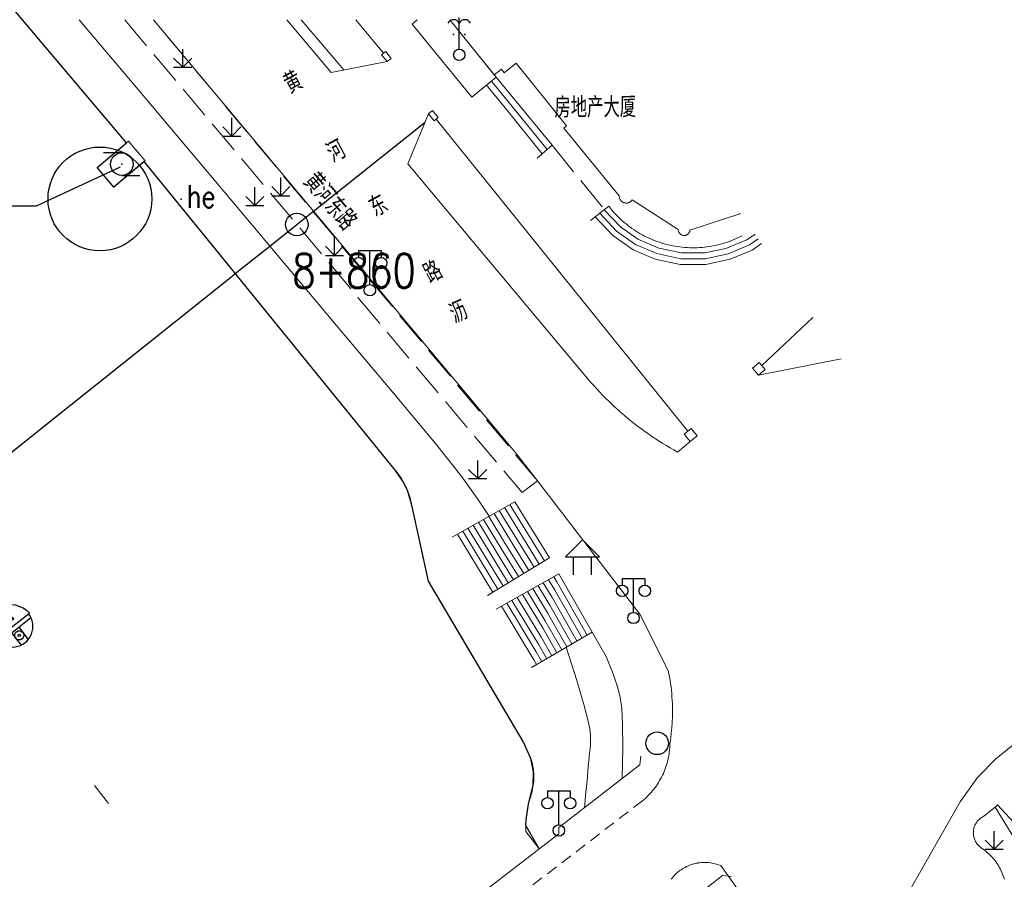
# Model space of a CAD drawing. Extents: x 39527407 to 39530665, y 3786466 to 3790957.
# Tile 108 of 113: x 39529664 to 39529751, y 3789681 to 3789757. Entities that reach past the tile are written whole.
import ezdxf
from ezdxf.enums import TextEntityAlignment as Align

# ---------------------------------------------------------------- set-up
doc = ezdxf.new("R2010")
doc.units = 0
doc.header["$PDSIZE"] = 0.2
doc.linetypes.add('X0', pattern=[4, 3, -1])
doc.linetypes.add('X70', pattern=[1.6, 1, -0.6])
doc.layers.get('0').update_dxf_attribs({"linetype": 'CONTINUOUS'})
for name, color, linetype in [('04-安保监控', 4, 'CONTINUOUS'), ('DLSS', 4, 'CONTINUOUS'), ('JCDL_DMX_F', 30, 'CONTINUOUS'), ('JCDL_JMDD_F', 231, 'CONTINUOUS'), ('JCDL_JMDX_F', 231, 'CONTINUOUS'), ('JCDL_JT_ZJ', 100, 'CONTINUOUS'), ('JCDL_JTD_F', 100, 'CONTINUOUS'), ('JCDL_JTX_F', 100, 'CONTINUOUS'), ('JCDL_SXX_F', 5, 'CONTINUOUS'), ('JMD', 6, 'CONTINUOUS'), ('SXSS', 5, 'CONTINUOUS'), ('ZBTZ', 3, 'CONTINUOUS'), ('zdh', 7, 'CONTINUOUS'), ('断面线', 2, 'CONTINUOUS'), ('水面监控', 7, 'CONTINUOUS')]:
    doc.layers.add(name, color=color, linetype=linetype)
for name, color, linetype, lineweight in [('JCDL_JMDX', 1, 'CONTINUOUS', 0), ('JCDL_ZBX', 3, 'CONTINUOUS', 0), ('JCDL_ZBX_F', 7, 'CONTINUOUS', 0), ('TEXTL_ZJ', 7, 'CONTINUOUS', 0)]:
    doc.layers.add(name, color=color, linetype=linetype, lineweight=lineweight)
doc.styles.add('HZ', font='rs', dxfattribs={"width": 0.8, "bigfont": 'hztxt'})
doc.linetypes.add('10422', pattern='A,2,[150,AAA.SHX,S=1,R=0,X=0,Y=1],2,[177,AAA.SHX,S=1,R=0,X=0,Y=0.8],1e-09', length=4)
doc.linetypes.add('X19', pattern='A,4.5,[145,symbolx.shx,S=1,R=0,X=0,Y=1],4.5,-0.5,[146,symbolx.shx,S=1,R=0,X=0,Y=0],-0.5', length=10)
doc.linetypes.add('X35', pattern='A,2,[150,AAA.SHX,S=1,R=0,X=0,Y=1],2,[177,AAA.SHX,S=1,R=0,X=0,Y=0.8],1e-09', length=4)
doc.linetypes.add('X67', pattern='A,1,[150,symbolx.shx,S=1,R=0,X=0,Y=1],2,[153,symbolx.shx,S=1,R=0,X=0,Y=0.8],2,[145,symbolx.shx,S=1,R=0,X=0,Y=0],0,[150,symbolx.shx,S=1,R=0,X=0,Y=1],2,[153,symbolx.shx,S=1,R=0,X=0,Y=0.8],2,[150,symbolx.shx,S=1,R=0,X=0,Y=1],0.5,-0.5,[146,symbolx.shx,S=1,R=0,X=0,Y=0],-0.5,0.5,[153,symbolx.shx,S=1,R=0,X=0,Y=0.8],1', length=12)

# ---------------------------------------------------------------- blocks, each defined once
blk = doc.blocks.new('5820000')
at = {"color": 0, "linetype": 'Continuous'}
blk.add_circle((0, 0), 1, dxfattribs=at)
blk = doc.blocks.new('9530003')
at = {"color": 0}
for p, q in [((0, 0), (0, 1.6)), ((-0.8, 0), (0.8, 0))]:
    blk.add_line(p, q, dxfattribs=at)
at = {"color": 0, "linetype": 'Continuous'}
for points in [[(0, 0), (-0.8, 0.8)], [(0, 0), (0.8, 0.8)]]:
    blk.add_lwpolyline(points, dxfattribs=at)
blk = doc.blocks.new('3621000')
at = {"color": 0}
for p, q in [((0, 3.1), (-1.5, 1.6)), ((1.5, 1.6), (0, 3.1)), ((-1.5, 1.6), (1.5, 1.6)), ((-0.8, 0), (-0.8, 1.6)), ((0.8, 0), (0.8, 1.6))]:
    blk.add_line(p, q, dxfattribs=at)
blk = doc.blocks.new('3521000')
at = {"color": 0}
for p, q in [((-1, 3.5), (1, 3.5)), ((0, 0.5), (0, 3.5))]:
    blk.add_line(p, q, dxfattribs=at)
at = {"color": 0, "linetype": 'Continuous', "flags": 128}
for points in [[(-1, 3.5), (-1, 2.9)], [(1, 3.5), (1, 2.9)]]:
    blk.add_lwpolyline(points, dxfattribs=at)
at = {"color": 0}
for centre in [(-1, 2.4), (1, 2.4), (0, 0)]:
    blk.add_circle(centre, 0.5, dxfattribs=at)
blk = doc.blocks.new('3340000')
at = {"color": 0, "linetype": 'Continuous', "flags": 128}
for points in [[(0, 1), (-1.6, 1)], [(0, -1), (1.6, -1)]]:
    blk.add_lwpolyline(points, dxfattribs=at)
at = {"color": 0}
blk.add_circle((0, 0), 1, dxfattribs=at)
at = {"color": 0, "linetype": 'Continuous'}
blk.add_point((0, 0), dxfattribs=at)
blk = doc.blocks.new('3530000')
blk.add_line((0, 0.5), (0, 3.3))
blk.add_circle((0, 0), 0.5)
for centre in [(-0.5, 2.533), (0.5, 2.533)]:
    blk.add_arc(centre, 0.567, 28.07249, 151.92751)
for p in [(-0.5, 1.8), (0.5, 1.8)]:
    blk.add_point(p)
blk = doc.blocks.new('A$C2CD672AE')
at = {"layer": '04-安保监控', "color": 6}
for p, q in [((3.16, 8.38), (3.16, 9.15)), ((3.16, 9.15), (4.84, 9.15)), ((4.84, 8.38), (4.84, 9.15)), ((3.16, 8.38), (1.14, 6.57)), ((4.84, 8.38), (6.85, 6.57)), ((1.14, 6.57), (0.34, 5.24)), ((6.85, 6.57), (7.66, 5.24)), ((0.1, 4.53), (0, 3.79)), ((0, 3.79), (8, 3.79)), ((0.34, 5.24), (0.1, 4.53)), ((7.66, 5.24), (7.9, 4.53)), ((7.9, 4.53), (8, 3.79)), ((0.31, 2.95), (7.69, 2.95)), ((3.16, 2.95), (3.16, 0.09)), ((4.84, 2.95), (4.84, 0.09))]:
    blk.add_line(p, q, dxfattribs=at)
for centre, major_axis, start_param, end_param in [((4.02, 6.27), (0.188, 0.188), 3.141593, 9.424778), ((4, 3.79), (2.68, 2.68), 2.356194, 5.497787), ((3.26, 4.93), (0.188, 0.188), 6.28318530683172, 12.5663706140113), ((4.85, 4.94), (0.188, 0.188), 3.141593, 9.424778), ((4, 1.71), (0.595, 0.595), 5.497787, 11.780972), ((4, 1.71), (0.161, 0.161), 5.497787, 11.780972)]:
    blk.add_ellipse(centre, major_axis=major_axis, ratio=1, start_param=start_param, end_param=end_param, dxfattribs=at)
for points in [[(3.79, 6.4), (4.25, 6.4), (3.76, 6.27), (4.29, 6.27)], [(3.79, 6.13), (4.25, 6.14), (3.76, 6.27), (4.29, 6.27)], [(3.89, 6.5), (4.16, 6.5), (3.79, 6.4), (4.25, 6.4)], [(3.89, 6.04), (4.16, 6.04), (3.79, 6.13), (4.25, 6.14)], [(4.02, 6.53), (4.02, 6.53), (3.89, 6.5), (4.16, 6.5)], [(4.02, 6), (4.02, 6), (3.89, 6.04), (4.16, 6.04)], [(3.03, 5.07), (3.49, 5.07), (2.99, 4.93), (3.52, 4.93)], [(3.03, 4.8), (3.49, 4.8), (2.99, 4.93), (3.52, 4.93)], [(3.12, 5.16), (3.39, 5.16), (3.03, 5.07), (3.49, 5.07)], [(3.12, 4.7), (3.39, 4.7), (3.03, 4.8), (3.49, 4.8)], [(3.26, 5.2), (3.26, 5.2), (3.12, 5.16), (3.39, 5.16)], [(3.26, 4.67), (3.26, 4.67), (3.12, 4.7), (3.39, 4.7)], [(4.62, 5.07), (5.08, 5.07), (4.59, 4.94), (5.12, 4.94)], [(4.62, 4.8), (5.09, 4.81), (4.59, 4.94), (5.12, 4.94)], [(4.72, 5.17), (4.99, 5.17), (4.62, 5.07), (5.08, 5.07)], [(4.72, 4.71), (4.99, 4.71), (4.62, 4.8), (5.09, 4.81)], [(4.85, 5.2), (4.85, 5.2), (4.72, 5.17), (4.99, 5.17)], [(4.86, 4.67), (4.86, 4.67), (4.72, 4.71), (4.99, 4.71)]]:
    blk.add_solid(points, dxfattribs=at)

msp = doc.modelspace()

# ---------------------------------------------------------------- linework, layer by layer
at = {"linetype": 'Continuous'}
msp.add_circle((39529670.74148, 3789741.33688, -38.58), 4.58167, dxfattribs=at)
at = {"layer": 'DLSS', "linetype": 'Continuous', "lineweight": 20, "elevation": -38.58}
for points in [[(39529675.46127, 3789757.15389), (39529707.512, 3789718.85089), (39529709.34923, 3789716.46242), (39529718.39699, 3789704.69989), (39529720.895, 3789699.72989), (39529720.9541, 3789699.43921), (39529721.00789, 3789699.14749), (39529721.05675, 3789698.85491), (39529721.10069, 3789698.56155), (39529721.13967, 3789698.26748), (39529721.1737, 3789697.97281), (39529721.20276, 3789697.6776), (39529721.22685, 3789697.38195), (39529721.24596, 3789697.08593), (39529721.26007, 3789696.78963), (39529721.2692, 3789696.49314), (39529721.27333, 3789696.19653), (39529721.27247, 3789695.8999), (39529721.26661, 3789695.60332), (39529721.26199, 3789695.47189), (39529721.25575, 3789695.30689), (39529721.23991, 3789695.01068), (39529721.21908, 3789694.71478), (39529721.19327, 3789694.41927), (39529721.16249, 3789694.12423), (39529721.12674, 3789693.82976), (39529721.08604, 3789693.53593), (39529721.03999, 3789693.2429), (39529721.03517, 3789693.0638), (39529721.02511, 3789692.88491), (39529721.01023, 3789692.70635), (39529720.99054, 3789692.52826), (39529720.96605, 3789692.35077), (39529720.93679, 3789692.17401), (39529720.90276, 3789691.99809), (39529720.864, 3789691.82316), (39529720.82054, 3789691.64934), (39529720.7724, 3789691.47676), (39529720.71962, 3789691.30553), (39529720.66225, 3789691.13579), (39529720.60031, 3789690.96767), (39529720.57603, 3789690.90642), (39529720.53386, 3789690.80127), (39529720.46295, 3789690.63673), (39529720.38762, 3789690.47416), (39529720.30794, 3789690.31368), (39529720.22395, 3789690.15541), (39529720.13573, 3789689.99946), (39529720.04333, 3789689.84595), (39529719.94682, 3789689.69499), (39529719.84628, 3789689.54669), (39529719.74177, 3789689.40115), (39529719.63337, 3789689.25849), (39529719.52117, 3789689.1188), (39529719.40523, 3789688.98219), (39529719.28565, 3789688.84876), (39529719.16252, 3789688.7186), (39529719.03592, 3789688.59182), (39529718.90594, 3789688.46849), (39529718.77269, 3789688.34871), (39529718.63599, 3789688.23289)], [(39529687.24494, 3789757.15389), (39529691.134, 3789752.50789), (39529696.09, 3789753.45089)], [(39529699.736, 3789748.8409), (39529697.91, 3789744.42889), (39529714.078, 3789725.1419), (39529714.32862, 3789724.85743), (39529714.58342, 3789724.57669), (39529714.84203, 3789724.29947), (39529715.10441, 3789724.0258), (39529715.3705, 3789723.75574), (39529715.64025, 3789723.48935), (39529715.91362, 3789723.22666), (39529716.19056, 3789722.96774), (39529716.471, 3789722.71262), (39529716.75491, 3789722.46136), (39529717.04222, 3789722.214), (39529717.33289, 3789721.97059), (39529717.60799, 3789721.74689), (39529717.62685, 3789721.73117), (39529717.92406, 3789721.4958), (39529718.22446, 3789721.2645), (39529718.52798, 3789721.03733), (39529718.83459, 3789720.81433), (39529719.14421, 3789720.59554), (39529719.45679, 3789720.38101), (39529719.77228, 3789720.17076), (39529720.0906, 3789719.96484), (39529720.41172, 3789719.76329), (39529720.73555, 3789719.56615), (39529721.06205, 3789719.37345), (39529721.39115, 3789719.18523), (39529721.723, 3789719.0019), (39529722.83599, 3789719.93889)], [(39529728.854, 3789725.7719), (39529736.16582, 3789727.21968)], [(39529762.209, 3789640.7889), (39529761.55226, 3789640.43427), (39529760.80716, 3789640.38927), (39529760.11228, 3789640.66195), (39529759.59699, 3789641.2019), (39529739.83599, 3789676.14989), (39529746.66225, 3789688.11982), (39529748.191, 3789690.26877), (39529749.82154, 3789691.95375), (39529751.43139, 3789693.22627), (39529752.51611, 3789693.8223)], [(39529721.146, 3789681.29289), (39529721.22908, 3789681.40075), (39529721.31639, 3789681.50523), (39529721.40749, 3789681.60643), (39529721.50224, 3789681.70421), (39529721.60053, 3789681.79845), (39529721.70221, 3789681.88901), (39529721.80715, 3789681.97577), (39529721.9152, 3789682.05862), (39529722.02623, 3789682.13744), (39529722.14008, 3789682.21213), (39529722.2566, 3789682.28258), (39529722.37563, 3789682.34871), (39529722.497, 3789682.41041), (39529722.62056, 3789682.46761), (39529722.74615, 3789682.52024), (39529722.87358, 3789682.56821), (39529723.00268, 3789682.61147), (39529723.13329, 3789682.64995), (39529723.26523, 3789682.68361), (39529723.39831, 3789682.7124), (39529723.508, 3789682.73189), (39529723.53236, 3789682.73627), (39529723.6672, 3789682.75521), (39529723.80265, 3789682.76918), (39529723.93851, 3789682.77816), (39529724.07461, 3789682.78214), (39529724.21077, 3789682.78111), (39529724.3468, 3789682.77509), (39529724.48251, 3789682.76407), (39529724.61773, 3789682.74807), (39529724.75227, 3789682.72711), (39529724.88595, 3789682.70122), (39529725.01858, 3789682.67044), (39529725.15, 3789682.6348), (39529725.28002, 3789682.59436), (39529725.40846, 3789682.54917), (39529725.53499, 3789682.4989), (39529727.628, 3789679.56889)]]:
    msp.add_lwpolyline(points, dxfattribs=at)
at = {"layer": 'DLSS', "linetype": 'X70', "lineweight": 0, "elevation": -38.58}
msp.add_lwpolyline([(39529718.63599, 3789688.23289), (39529694.14756, 3789669.43918)], dxfattribs=at)
at = {"layer": 'JCDL_DMX_F', "color": 3, "linetype": 'X35', "lineweight": 0, "elevation": -38.58}
for points in [[(39529705.10496, 3789713.3417), (39529704.27391, 3789714.57961), (39529703.51575, 3789715.66693), (39529702.76558, 3789716.69293), (39529701.958, 3789717.75089), (39529700.45895, 3789719.60695), (39529697.11182, 3789723.63035), (39529691.45226, 3789730.37482), (39529683.16667, 3789740.21672), (39529674.39698, 3789750.62912), (39529668.907, 3789757.15389)], [(39529692.25758, 3789752.72168), (39529688.51307, 3789757.15389)], [(39529698.73546, 3789757.15389), (39529698.308, 3789756.76389), (39529703.54999, 3789750.32189), (39529704.41796, 3789751.02392)], [(39529714.17599, 3789703.10689), (39529715.40675, 3789700.95204), (39529716.02177, 3789699.44067), (39529716.41759, 3789698.28522), (39529716.645, 3789697.3589), (39529716.7878, 3789696.36122), (39529716.86587, 3789694.93776), (39529716.88119, 3789692.92058), (39529716.83992, 3789690.18504)], [(39529711.89727, 3789701.7719), (39529712.82228, 3789698.82449), (39529713.44911, 3789696.73389), (39529713.8119, 3789695.37496), (39529713.962, 3789694.57489), (39529714.02246, 3789694.01535), (39529714.04861, 3789693.5598), (39529714.04007, 3789693.17417), (39529713.99873, 3789692.81986), (39529713.94889, 3789692.47639), (39529713.9084, 3789692.13144), (39529713.87425, 3789691.75265), (39529713.843, 3789691.30989), (39529713.80328, 3789690.76922), (39529713.73731, 3789690.02279), (39529713.63679, 3789688.98396), (39529713.49721, 3789687.60072)]]:
    msp.add_lwpolyline(points, dxfattribs=at)
at = {"layer": 'JCDL_JMDX', "color": 6, "linetype": 'X67', "lineweight": 0, "elevation": -38.58}
for points in [[(39529673.08288, 3789746.29217), (39529663.90439, 3789757.15389)], [(39529674.64409, 3789744.64515), (39529696.83, 3789717.3609), (39529696.94995, 3789717.2143), (39529697.06526, 3789717.06402), (39529697.17619, 3789716.91047), (39529697.28265, 3789716.75379), (39529697.38453, 3789716.5941), (39529697.48177, 3789716.43154), (39529697.57427, 3789716.26623), (39529697.66197, 3789716.09833), (39529697.74478, 3789715.92797), (39529697.82265, 3789715.75529), (39529697.875, 3789715.6299), (39529697.8955, 3789715.58043), (39529697.96327, 3789715.40355), (39529698.02591, 3789715.22478), (39529698.08336, 3789715.04428), (39529698.13559, 3789714.86219), (39529698.18253, 3789714.67868), (39529698.22416, 3789714.49388), (39529698.26, 3789714.30789), (39529699.731, 3789707.5999), (39529708.099, 3789693.44189), (39529708.725, 3789692.10689), (39529708.78021, 3789691.94512), (39529708.8298, 3789691.78152), (39529708.87413, 3789691.61642), (39529708.91316, 3789691.44999), (39529708.94685, 3789691.2824), (39529708.97517, 3789691.11382), (39529708.99809, 3789690.94441), (39529709.01559, 3789690.77437), (39529709.02099, 3789690.7009), (39529709.02764, 3789690.60385), (39529709.03423, 3789690.43303), (39529709.03537, 3789690.26209), (39529709.03104, 3789690.09119), (39529709.02125, 3789689.92053), (39529709.00602, 3789689.75026), (39529708.98535, 3789689.58057), (39529708.95927, 3789689.41163), (39529708.9278, 3789689.2436), (39529708.89098, 3789689.07667), (39529708.84885, 3789688.911), (39529708.801, 3789688.74689), (39529708.73682, 3789688.55249), (39529708.67745, 3789688.35658), (39529708.62255, 3789688.15936), (39529708.57214, 3789687.96094), (39529708.52625, 3789687.76143), (39529708.48491, 3789687.56093), (39529708.44814, 3789687.35954), (39529708.42, 3789687.18189), (39529708.41596, 3789687.15737), (39529708.38838, 3789686.95452), (39529708.36541, 3789686.75109), (39529708.34708, 3789686.54719), (39529708.33339, 3789686.34294), (39529708.32434, 3789686.13842), (39529708.31995, 3789685.93375), (39529708.3202, 3789685.72903), (39529708.3255, 3789685.52438), (39529709.517, 3789683.987)]]:
    msp.add_lwpolyline(points, dxfattribs=at)
at = {"layer": 'JCDL_JMDX', "color": 6, "linetype": 'X19', "lineweight": 0, "elevation": -38.58}
for points in [[(39529693.324, 3789757.15389), (39529695.76942, 3789754.2052)], [(39529722.62949, 3789720.84141), (39529700.41397, 3789748.37367)], [(39529729.16572, 3789726.62733), (39529733.64614, 3789730.86826)]]:
    msp.add_lwpolyline(points, dxfattribs=at)
at = {"layer": 'JCDL_JMDX', "color": 6, "linetype": 'Continuous', "lineweight": 0, "elevation": -38.58}
for points in [[(39529704.41796, 3789751.02392), (39529705.72207, 3789752.07873)], [(39529704.85266, 3789751.37552), (39529706.49768, 3789749.37308), (39529709.77504, 3789745.32107)], [(39529705.28736, 3789751.72712), (39529708.5774, 3789747.72225), (39529710.21608, 3789745.69625)], [(39529705.72207, 3789752.07873), (39529710.65711, 3789746.07142)], [(39529709.334, 3789744.9459), (39529710.65711, 3789746.07142)], [(39529714.033, 3789739.4469), (39529715.658, 3789740.68489)], [(39529714.8455, 3789740.06589), (39529716.3334, 3789738.49793), (39529718.01875, 3789737.3252), (39529719.89234, 3789736.50902), (39529722.00744, 3789736.06304), (39529724.16904, 3789736.06451), (39529726.17963, 3789736.48069), (39529728.06094, 3789737.27894), (39529728.84499, 3789737.82048)], [(39529715.25175, 3789740.37539), (39529716.67018, 3789738.88258), (39529718.22472, 3789737.79591), (39529720.05685, 3789736.99312), (39529722.07214, 3789736.56979), (39529724.13142, 3789736.57328), (39529725.98942, 3789736.95442), (39529727.83221, 3789737.73243), (39529728.55852, 3789738.2353)], [(39529715.658, 3789740.68489), (39529715.79257, 3789740.51361)], [(39529715.79257, 3789740.51361), (39529715.93142, 3789740.34576)], [(39529715.93142, 3789740.34576), (39529716.07412, 3789740.18119)], [(39529716.07412, 3789740.18119), (39529716.22061, 3789740.01997)], [(39529716.22061, 3789740.01997), (39529716.3708, 3789739.86219)], [(39529714.43925, 3789739.75639), (39529715.99662, 3789738.11328), (39529717.81278, 3789736.8545), (39529719.72782, 3789736.02493), (39529721.94273, 3789735.55628), (39529724.20667, 3789735.55573), (39529726.36984, 3789736.00697), (39529728.28966, 3789736.82545), (39529729.13149, 3789737.40562)], [(39529716.3708, 3789739.86219), (39529716.52462, 3789739.70795)], [(39529716.52462, 3789739.70795), (39529716.68197, 3789739.55732)], [(39529716.68197, 3789739.55732), (39529716.84278, 3789739.41038)], [(39529716.84278, 3789739.41038), (39529717.00696, 3789739.26722)], [(39529717.00696, 3789739.26722), (39529717.17442, 3789739.12791)], [(39529717.17442, 3789739.12791), (39529717.34507, 3789738.99253)], [(39529717.34507, 3789738.99253), (39529717.51882, 3789738.86114)], [(39529717.51882, 3789738.86114), (39529717.69557, 3789738.73383)], [(39529717.69557, 3789738.73383), (39529717.87523, 3789738.61065)], [(39529717.87523, 3789738.61065), (39529718.0577, 3789738.49168)], [(39529718.0577, 3789738.49168), (39529718.24289, 3789738.37698)], [(39529718.24289, 3789738.37698), (39529718.43068, 3789738.26661)], [(39529718.43068, 3789738.26661), (39529718.621, 3789738.16063)], [(39529718.621, 3789738.16063), (39529718.81372, 3789738.0591)], [(39529718.81372, 3789738.0591), (39529719.00874, 3789737.96207)], [(39529719.00874, 3789737.96207), (39529719.20597, 3789737.8696)], [(39529719.20597, 3789737.8696), (39529719.40529, 3789737.78173)], [(39529719.40529, 3789737.78173), (39529719.6066, 3789737.69851)], [(39529719.6066, 3789737.69851), (39529719.80979, 3789737.61999)], [(39529719.80979, 3789737.61999), (39529720.01474, 3789737.54621)], [(39529720.01474, 3789737.54621), (39529720.22136, 3789737.47721)], [(39529720.22136, 3789737.47721), (39529720.42952, 3789737.41303)], [(39529720.42952, 3789737.41303), (39529720.63911, 3789737.35369)], [(39529725.37935, 3789737.31199), (39529725.58995, 3789737.36763)], [(39529725.58995, 3789737.36763), (39529725.79921, 3789737.42814)], [(39529725.79921, 3789737.42814), (39529726.007, 3789737.49349)], [(39529726.007, 3789737.49349), (39529726.21323, 3789737.56366)], [(39529726.21323, 3789737.56366), (39529726.41776, 3789737.63859)], [(39529726.41776, 3789737.63859), (39529726.6205, 3789737.71825)], [(39529726.6205, 3789737.71825), (39529726.82134, 3789737.8026)], [(39529726.82134, 3789737.8026), (39529727.02016, 3789737.89159)], [(39529727.02016, 3789737.89159), (39529727.21687, 3789737.98517)], [(39529727.21687, 3789737.98517), (39529727.41135, 3789738.0833)], [(39529720.63911, 3789737.35369), (39529720.85003, 3789737.29924)], [(39529720.85003, 3789737.29924), (39529721.06215, 3789737.24971)], [(39529721.06215, 3789737.24971), (39529721.27536, 3789737.20511)], [(39529721.27536, 3789737.20511), (39529721.48956, 3789737.16547)], [(39529721.48956, 3789737.16547), (39529721.70461, 3789737.13082)], [(39529721.70461, 3789737.13082), (39529721.92042, 3789737.10117)], [(39529721.92042, 3789737.10117), (39529722.13685, 3789737.07655)], [(39529722.13685, 3789737.07655), (39529722.3538, 3789737.05695)], [(39529722.3538, 3789737.05695), (39529722.471, 3789737.0489)], [(39529722.471, 3789737.0489), (39529722.57114, 3789737.0424)], [(39529722.57114, 3789737.0424), (39529722.78877, 3789737.0329)], [(39529722.78877, 3789737.0329), (39529723.00655, 3789737.02845)], [(39529723.00655, 3789737.02845), (39529723.22438, 3789737.02906)], [(39529723.22438, 3789737.02906), (39529723.44214, 3789737.03473)], [(39529723.44214, 3789737.03473), (39529723.6597, 3789737.04546)], [(39529723.6597, 3789737.04546), (39529723.87696, 3789737.06124)], [(39529723.87696, 3789737.06124), (39529724.09379, 3789737.08205)], [(39529724.09379, 3789737.08205), (39529724.31009, 3789737.1079)], [(39529724.31009, 3789737.1079), (39529724.52572, 3789737.13876)], [(39529724.52572, 3789737.13876), (39529724.74058, 3789737.17462)], [(39529724.74058, 3789737.17462), (39529724.95454, 3789737.21546)], [(39529724.95454, 3789737.21546), (39529725.16751, 3789737.26126)], [(39529725.16751, 3789737.26126), (39529725.37935, 3789737.31199)], [(39529701.833, 3789711.50189), (39529707.37099, 3789714.61589)], [(39529709.50964, 3789709.1109), (39529706.96797, 3789713.2384), (39529706.44799, 3789714.09689)], [(39529709.96531, 3789709.38689), (39529707.16948, 3789713.92714), (39529706.90949, 3789714.35639)], [(39529710.42099, 3789709.66289), (39529707.37099, 3789714.61589)], [(39529707.68692, 3789708.00691), (39529706.16192, 3789710.48341), (39529704.602, 3789713.05889)], [(39529708.1426, 3789708.28291), (39529706.36343, 3789711.17216), (39529705.0635, 3789713.31839)], [(39529708.59828, 3789708.5589), (39529706.56494, 3789711.8609), (39529705.52499, 3789713.57789)], [(39529709.05396, 3789708.8349), (39529706.76645, 3789712.54965), (39529705.98649, 3789713.83739)], [(39529706.31988, 3789707.17892), (39529705.55738, 3789708.41717), (39529703.2175, 3789712.28039)], [(39529706.77556, 3789707.45492), (39529705.75889, 3789709.10592), (39529703.679, 3789712.53989)], [(39529707.23124, 3789707.73091), (39529705.96041, 3789709.79466), (39529704.1405, 3789712.79939)], [(39529705.40853, 3789706.62693), (39529705.15436, 3789707.03968), (39529702.2945, 3789711.76139)], [(39529705.8642, 3789706.90292), (39529705.35587, 3789707.72843), (39529702.756, 3789712.02089)], [(39529704.95285, 3789706.35093), (39529710.42099, 3789709.66289)], [(39529705.717, 3789705.12989), (39529711.25499, 3789708.24389)], [(39529713.73107, 3789702.84623), (39529711.05348, 3789707.55514), (39529710.79349, 3789707.98439)], [(39529714.17599, 3789703.10689), (39529711.25499, 3789708.24389)], [(39529712.39628, 3789702.06424), (39529710.44894, 3789705.4889), (39529709.40899, 3789707.20589)], [(39529712.84121, 3789702.3249), (39529710.65045, 3789706.17765), (39529709.87049, 3789707.46539)], [(39529713.28614, 3789702.58557), (39529710.85197, 3789706.8664), (39529710.33199, 3789707.72489)], [(39529710.61656, 3789701.02159), (39529709.6429, 3789702.73392), (39529707.563, 3789706.16789)], [(39529711.06149, 3789701.28225), (39529709.84441, 3789703.42266), (39529708.0245, 3789706.42739)], [(39529711.50642, 3789701.54291), (39529710.04592, 3789704.11141), (39529708.486, 3789706.68689)], [(39529711.95135, 3789701.80358), (39529710.24743, 3789704.80016), (39529708.9475, 3789706.94639)], [(39529709.28178, 3789700.2396), (39529709.03836, 3789700.66768), (39529706.1785, 3789705.38939)], [(39529709.72671, 3789700.50026), (39529709.23987, 3789701.35643), (39529706.64, 3789705.64889)], [(39529710.17163, 3789700.76092), (39529709.44138, 3789702.04517), (39529707.1015, 3789705.90839)], [(39529708.83685, 3789699.97893), (39529714.17599, 3789703.10689)]]:
    msp.add_lwpolyline(points, dxfattribs=at)
at = {"layer": 'JCDL_JMDX', "color": 6, "linetype": 'X0', "lineweight": 0, "elevation": -38.58}
msp.add_lwpolyline([(39529710.65711, 3789746.07142), (39529715.25363, 3789740.37683)], dxfattribs=at)
at = {"layer": 'JCDL_JMDX_F', "color": 18, "linetype": 'Continuous', "lineweight": 0, "true_color": 0x400000, "elevation": -38.58}
msp.add_lwpolyline([(39529698.308, 3789756.76389), (39529703.54999, 3789750.32189), (39529705.72207, 3789752.07873), (39529701.61715, 3789757.15389)], dxfattribs=at)
at = {"layer": 'JCDL_JMDX_F', "linetype": 'Continuous', "lineweight": 0, "elevation": -38.58}
for points in [[(39529695.596, 3789754.06589), (39529696.09, 3789753.45089), (39529696.45304, 3789753.74249), (39529695.95903, 3789754.35751), (39529695.596, 3789754.06589)], [(39529699.736, 3789748.8409), (39529700.23, 3789748.2259), (39529700.59304, 3789748.5175), (39529700.09903, 3789749.1325), (39529699.736, 3789748.8409)], [(39529728.325, 3789726.40489), (39529728.854, 3789725.7719), (39529729.45846, 3789726.27705), (39529728.92946, 3789726.91004), (39529728.325, 3789726.40489)], [(39529722.30699, 3789720.5719), (39529722.83599, 3789719.93889), (39529723.44046, 3789720.44404), (39529722.91146, 3789721.07705), (39529722.30699, 3789720.5719)]]:
    msp.add_lwpolyline(points, dxfattribs=at)
at = {"layer": 'JCDL_JTX_F', "linetype": 'Continuous', "lineweight": 0, "elevation": -38.58}
for points in [[(39529718.388, 3789691.38189), (39529711.24346, 3789685.85829)], [(39529718.388, 3789691.38189), (39529718.48954, 3789692.17542)], [(39529711.23926, 3789685.31407), (39529692.94064, 3789671.21432)], [(39529711.24346, 3789685.85829), (39529711.23926, 3789685.31407)], [(39529718.544, 3789675.99889), (39529725.68252, 3789681.62328)], [(39529725.68252, 3789681.62328), (39529726.47695, 3789681.52903)]]:
    msp.add_lwpolyline(points, dxfattribs=at)
at = {"layer": 'JCDL_SXX_F', "color": 142, "linetype": 'Continuous', "lineweight": 0, "true_color": 0x00a0e9, "elevation": -38.58}
msp.add_lwpolyline([(39529670.26246, 3789689.57369), (39529671.48488, 3789687.99075)], dxfattribs=at)
at = {"layer": 'JCDL_ZBX', "color": 114, "linetype": 'Continuous', "lineweight": 0, "true_color": 0x009944, "elevation": -38.58}
for points in [[(39529752.95199, 3789682.45389), (39529749.755, 3789687.66389), (39529749.968, 3789687.85289), (39529754.21199, 3789683.2599), (39529752.95199, 3789682.45389)], [(39529750.55814, 3789681.29477), (39529750.51221, 3789681.44616), (39529750.46149, 3789681.59601), (39529750.40603, 3789681.74417), (39529750.34587, 3789681.89049), (39529750.28109, 3789682.03483), (39529750.21174, 3789682.17702), (39529750.1379, 3789682.31694), (39529750.05964, 3789682.45443), (39529750.00999, 3789682.53589), (39529749.97704, 3789682.58936), (39529749.89019, 3789682.72159), (39529749.79918, 3789682.85099), (39529749.70409, 3789682.97743), (39529749.60502, 3789683.10077), (39529749.50207, 3789683.2209), (39529749.39535, 3789683.33769), (39529749.28497, 3789683.45102), (39529749.17103, 3789683.56078), (39529749.05366, 3789683.66686), (39529748.93297, 3789683.76914), (39529748.80908, 3789683.86753), (39529748.68212, 3789683.96193), (39529748.55199, 3789684.05189), (39529748.4792, 3789684.10183), (39529748.40949, 3789684.156), (39529748.34284, 3789684.21389), (39529748.27945, 3789684.27534), (39529748.21951, 3789684.34017), (39529748.1632, 3789684.40816), (39529748.1107, 3789684.47914), (39529748.06215, 3789684.55288), (39529748.01769, 3789684.62915), (39529747.97748, 3789684.70775), (39529747.94161, 3789684.78842), (39529747.91021, 3789684.87093), (39529747.88336, 3789684.95504), (39529747.86115, 3789685.04048), (39529747.84363, 3789685.12701), (39529747.83087, 3789685.21437), (39529747.82291, 3789685.3023), (39529747.81975, 3789685.39053), (39529747.82099, 3789685.4579), (39529747.82142, 3789685.4788), (39529747.82791, 3789685.56684), (39529747.8392, 3789685.6544), (39529747.85526, 3789685.74122), (39529747.87604, 3789685.82702), (39529747.90147, 3789685.91156), (39529747.93149, 3789685.99459), (39529747.96599, 3789686.07586), (39529748.00488, 3789686.15511), (39529748.04805, 3789686.23213), (39529748.09536, 3789686.30667), (39529748.14666, 3789686.37851), (39529748.20182, 3789686.44745), (39529748.26066, 3789686.51327), (39529748.32301, 3789686.57577), (39529748.38868, 3789686.63478), (39529748.45747, 3789686.69011), (39529748.52919, 3789686.7416), (39529748.60361, 3789686.7891), (39529748.68052, 3789686.83246), (39529748.75967, 3789686.87155), (39529749.755, 3789687.66389)]]:
    msp.add_lwpolyline(points, dxfattribs=at)
at = {"layer": 'JCDL_ZBX_F', "color": 114, "linetype": 'X0', "lineweight": 0, "true_color": 0x009944, "elevation": -38.58}
msp.add_lwpolyline([(39529672.93322, 3789757.15389), (39529707.99, 3789715.4169), (39529709.34923, 3789716.46242), (39529675.46127, 3789757.15389)], dxfattribs=at)
at = {"layer": 'JMD', "linetype": 'Continuous'}
for p, q in [((39529672.53258, 3789744.15381, -38.58), (39529665.12069, 3789740.70002, -38.58)), ((39529665.12069, 3789740.70002, -38.58), (39529642.82069, 3789740.70002, -38.58))]:
    msp.add_line(p, q, dxfattribs=at)
at = {"layer": 'JMD', "color": 6, "linetype": 'Continuous', "lineweight": 0, "elevation": -38.58}
for points in [[(39529727.30835, 3789740.04559), (39529722.81327, 3789738.56615), (39529722.80539, 3789738.51719), (39529722.79248, 3789738.4693), (39529722.77505, 3789738.42285), (39529722.75326, 3789738.37829), (39529722.72732, 3789738.33601), (39529722.69746, 3789738.2964), (39529722.66394, 3789738.25983), (39529722.62709, 3789738.22663), (39529722.58723, 3789738.1971), (39529722.54474, 3789738.17151), (39529722.49999, 3789738.1501), (39529722.45341, 3789738.13306), (39529722.4054, 3789738.12056), (39529722.35643, 3789738.11269), (39529722.30692, 3789738.10954), (39529722.25979, 3789738.11106), (39529722.20815, 3789738.11746), (39529722.15978, 3789738.12846), (39529722.11268, 3789738.14402), (39529722.06728, 3789738.16402), (39529722.024, 3789738.18826), (39529721.98324, 3789738.21652), (39529721.94536, 3789738.24855), (39529721.91072, 3789738.28405), (39529721.87963, 3789738.3227), (39529721.85237, 3789738.36415), (39529721.8292, 3789738.40801), (39529721.81032, 3789738.45388), (39529721.79591, 3789738.50134), (39529721.7861, 3789738.54997), (39529721.78099, 3789738.59931), (39529721.781, 3789738.6489), (39529717.71691, 3789741.26695), (39529717.6873, 3789741.22169), (39529717.65351, 3789741.17944), (39529717.61616, 3789741.14031), (39529717.57551, 3789741.10461), (39529717.5319, 3789741.0726), (39529717.48565, 3789741.04454), (39529717.43712, 3789741.02063), (39529717.38668, 3789741.00108), (39529717.33472, 3789740.98601), (39529717.28164, 3789740.97556), (39529717.22785, 3789740.9698), (39529717.17376, 3789740.96877), (39529717.11979, 3789740.97248), (39529717.07899, 3789740.97889), (39529717.06636, 3789740.98091), (39529717.01386, 3789740.99399), (39529716.96272, 3789741.01162), (39529716.91331, 3789741.03367), (39529716.86603, 3789741.05995), (39529716.82123, 3789741.09028), (39529716.77927, 3789741.12442), (39529716.74045, 3789741.1621), (39529716.70508, 3789741.20304), (39529716.67344, 3789741.24692), (39529716.64577, 3789741.2934), (39529716.62227, 3789741.34213), (39529716.60313, 3789741.39273), (39529716.58851, 3789741.44481), (39529716.5785, 3789741.49798), (39529716.57318, 3789741.55181), (39529716.573, 3789741.6059), (39529711.66999, 3789747.5849), (39529711.91299, 3789747.7849), (39529707.4795, 3789753.32009), (39529706.428, 3789752.47789), (39529706.16986, 3789752.80019), (39529705.544, 3789752.2989), (39529701.61715, 3789757.15389)], [(39529673.25633, 3789746.4392), (39529674.72148, 3789744.71075), (39529671.96556, 3789742.37463), (39529670.5004, 3789744.10308), (39529673.25633, 3789746.4392)]]:
    msp.add_lwpolyline(points, dxfattribs=at)
at = {"layer": 'SXSS', "linetype": '10422', "flags": 128}
msp.add_lwpolyline([(39529709.517, 3789683.98701), (39529708.31982, 3789686.03613), (39529708.34708, 3789686.54719), (39529708.57214, 3789687.96094), (39529708.98535, 3789689.58057), (39529709.01559, 3789690.77437), (39529708.78021, 3789691.94512), (39529708.099, 3789693.44189), (39529699.731, 3789707.5999), (39529698.26, 3789714.30789), (39529697.875, 3789715.6299), (39529697.48177, 3789716.43154), (39529696.83, 3789717.3609), (39529680.57707, 3789737.34876), (39529674.64409, 3789744.64515), (39529671.96556, 3789742.37463), (39529670.5004, 3789744.10308), (39529673.08288, 3789746.29217), (39529663.90439, 3789757.15389), (39529649.789, 3789773.8579), (39529622.53434, 3789806.60265), (39529598.71099, 3789835.22489), (39529585.315, 3789851.98789), (39529585.7501, 3789852.40603), (39529584.284, 3789854.2189), (39529582.843, 3789852.99461), (39529582.41696, 3789852.63264), (39529582.286, 3789852.65512), (39529581.88257, 3789852.73928), (39529581.49045, 3789852.86611), (39529580.99298, 3789853.09902), (39529580.64445, 3789853.31894), (39529580.22008, 3789853.6677), (39529579.8968, 3789854.01554), (39529579.61195, 3789854.40995), (39529579.47405, 3789854.64767), (39529579.25083, 3789855.14955), (39529579.07589, 3789855.81316), (39529579.02591, 3789856.63466), (39529581.17099, 3789858.38789), (39529579.73394, 3789860.29841), (39529579.252, 3789859.93589), (39529564.82, 3789879.37989), (39529530.048, 3789926.3139), (39529494.486, 3789974.6489), (39529493.35399, 3789975.71489), (39529491.669, 3789976.57289), (39529490.90699, 3789976.70189), (39529488.78199, 3789976.24789), (39529488.61765, 3789976.23357), (39529488.12304, 3789976.2221), (39529487.79319, 3789976.23464), (39529487.30214, 3789976.29874), (39529486.66195, 3789976.45847), (39529486.34794, 3789976.56022), (39529485.60265, 3789976.91277), (39529485.18298, 3789977.17478), (39529484.78909, 3789977.47416), (39529484.09199, 3789978.17489), (39529483.01991, 3789979.40502), (39529470.308, 3789993.9909), (39529469.82272, 3789994.76975), (39529469.50075, 3789995.62911), (39529469.40509, 3789996.07846), (39529469.34756, 3789996.68811), (39529469.35747, 3789997.14742), (39529469.38933, 3789997.45211), (39529469.715, 3789998.6299), (39529470.901, 3790001.5609), (39529469.998, 3790002.94689), (39529465.14299, 3790008.73589), (39529435.19275, 3790039.7996), (39529423.4, 3790051.76589), (39529388.43098, 3790085.8635), (39529362.604, 3790111.0469), (39529363.0965, 3790111.49656), (39529361.38401, 3790113.37991), (39529359.55199, 3790111.7609), (39529359.42546, 3790111.76832), (39529359.049, 3790111.8208), (39529358.44293, 3790112.00303), (39529358.21215, 3790112.10787), (39529357.99009, 3790112.2301), (39529357.67621, 3790112.44445), (39529357.34487, 3790112.73481), (39529356.84341, 3790113.38989), (39529356.67038, 3790113.72832), (39529356.51749, 3790114.14462), (39529356.44618, 3790114.45338), (39529356.39048, 3790115.08376), (39529358.1089, 3790116.87432), (39529356.0522, 3790119.04783), (39529355.731, 3790118.7439), (39529340.28299, 3790135.70989), (39529332.843, 3790143.60016), (39529326.073, 3790150.77989), (39529284.5943, 3790190.65503), (39529253.181, 3790220.8539), (39529244.16699, 3790229.8709), (39529242.72599, 3790231.0319), (39529241.308, 3790231.98189), (39529238.286, 3790233.68089), (39529233.895, 3790235.2209), (39529230.0989, 3790237.3755), (39529226.79299, 3790239.25189), (39529222.644, 3790242.90989), (39529220.224, 3790245.4899), (39529219.22733, 3790246.14698), (39529218.689, 3790246.50189), (39529199.67647, 3790257.15389), (39529192.10891, 3790261.40778)], dxfattribs=at)
at = {"layer": 'zdh', "color": 1}
msp.add_point((39529677.903, 3789741.30989, -1.8), dxfattribs=at)
at = {"layer": '断面线', "color": 1, "elevation": -38.58, "flags": 128}
msp.add_lwpolyline([(39529606.18029, 3789673.66801), (39529620.34898, 3789684.9796), (39529630.50748, 3789693.08966), (39529633.85015, 3789695.75827), (39529634.59078, 3789696.34956), (39529642.98271, 3789703.04927), (39529650.31742, 3789708.90494), (39529657.53228, 3789714.66493), (39529665.99192, 3789721.41869), (39529674.83955, 3789728.48221), (39529682.25083, 3789734.39902), (39529682.69032, 3789734.74989), (39529685.72763, 3789737.17472), (39529688.11423, 3789739.08007), (39529689.5954, 3789740.26256), (39529699.43772, 3789748.12019)], dxfattribs=at)
at = {"layer": '断面线'}
msp.add_circle((39529688.11423, 3789739.08007, -38.58), 1, dxfattribs=at)

# ---------------------------------------------------------------- block references
at = {"layer": 'JCDL_JMDD_F'}
for name, p in [('3530000', (39529702.45624, 3789754.0528, -38.58)), ('3340000', (39529672.66978, 3789744.41163, -38.58)), ('3521000', (39529694.56499, 3789733.27589, -38.58)), ('3621000', (39529713.32693, 3789708.15049, -38.58)), ('3521000', (39529717.83, 3789704.35389, -38.58)), ('3521000', (39529711.241, 3789685.6039, -38.58))]:
    msp.add_blockref(name, p, dxfattribs=at)
at = {"layer": 'JCDL_JTD_F'}
msp.add_blockref('5820000', (39529719.91999, 3789693.29489, -38.58), dxfattribs=at)
at = {"layer": 'ZBTZ'}
for p in [(39529678.04671, 3789752.95171, -38.58), (39529682.3793, 3789746.88579, -38.58), (39529686.71188, 3789741.61988, -38.58), (39529684.41215, 3789740.76522, -38.58), (39529691.44446, 3789736.35396, -38.58), (39529704.07802, 3789716.6545, -38.58), (39529749.65524, 3789683.94689, -38.58)]:
    msp.add_blockref('9530003', p, dxfattribs=at)
at = {"layer": '水面监控', "color": 6, "xscale": 0.479999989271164, "yscale": 0.4800000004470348, "zscale": 0.4800000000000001, "rotation": 38.04879157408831}
msp.add_blockref('A$C2CD672AE', (39529662.61963, 3789700.99409), dxfattribs=at)

# ---------------------------------------------------------------- texts
at = {"layer": 'JCDL_JT_ZJ', "lineweight": 0, "style": 'HZ', "width": 0.8}
for s, rotation, p in [('黄', 28.0240824, (39529687.80811, 3789750.03857, -38.58)), ('河', 28.0240824, (39529691.62168, 3789743.95589, -38.58)), ('东', 28.0240824, (39529695.34627, 3789739.14097, -38.58)), ('路', 28.0240824, (39529700.16634, 3789733.3047, -38.58)), ('沥', 23.9483685, (39529702.3216, 3789729.76862, -38.58))]:
    msp.add_text(s, height=1.8, rotation=rotation, dxfattribs=at).set_placement(p, align=Align.BOTTOM_LEFT)
at = {"layer": 'TEXTL_ZJ', "style": 'HZ', "width": 0.8}
for s, rotation, p in [('房地产大厦', 0.4982121, (39529710.86678, 3789747.95303, -38.58)), ('黄河东路', -49.7500701, (39529688.12438, 3789742.41797, -38.58))]:
    msp.add_text(s, height=1.8, rotation=rotation, dxfattribs=at).set_placement(p, align=Align.BOTTOM_LEFT)
at = {"layer": 'zdh', "color": 1, "style": 'HZ', "width": 0.8}
msp.add_text('he', height=2, dxfattribs=at).set_placement((39529678.403, 3789740.55989, -1.8))
at = {"layer": '断面线', "linetype": 'Continuous', "style": 'HZ', "width": 0.8}
msp.add_text('8+860', height=3, dxfattribs=at).set_placement((39529698.61887, 3789735.00277, -38.58), align=Align.MIDDLE_RIGHT)

doc.saveas('drawing.dxf')
